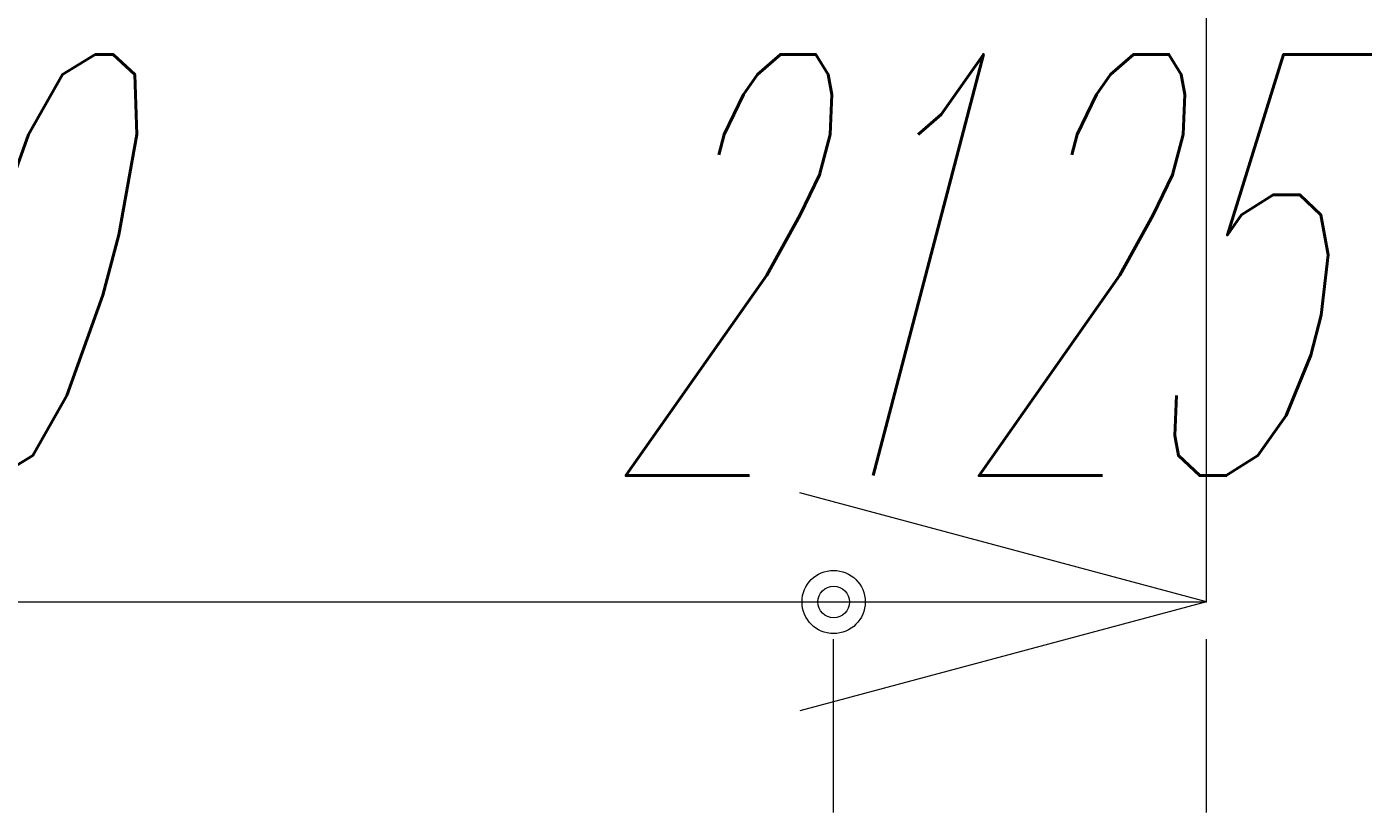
# Model space of a CAD drawing. Extents: x 22073 to 142282, y 6659 to 108851.
# Tile 22 of 68: x 81686 to 89225, y 9188 to 13667. Entities that reach past the tile are written whole.
import ezdxf
from ezdxf.enums import TextEntityAlignment as Align

# ---------------------------------------------------------------- set-up
doc = ezdxf.new("R2010")
doc.units = 0
doc.header["$LTSCALE"] = 150
doc.header["$MEASUREMENT"] = 0
doc.layers.add('11', color=7, linetype='Continuous')
doc.styles.get("Standard").update_dxf_attribs({"font": 'txt', "bigfont": 'bigfont'})
doc.dimstyles.get("Standard").update_dxf_attribs({"dimtxt": 0.18, "dimasz": 0.18, "dimexe": 0.18, "dimexo": 0.0625, "dimgap": 0.09, "dimtad": 0, "dimtih": 1, "dimtoh": 1, "dimdec": 4, "dimzin": 0, "dimdsep": 46, "dimtxsty": 'Standard', "dimcen": 0.09, "dimadec": 0, "dimazin": 0, "dimtfac": 1, "dimtdec": 4, "dimtofl": 0, "dimtmove": 0, "dimatfit": 0, "dimfxl": 1, "dimtolj": 1, "dimtzin": 0, "dimarcsym": 0})

# ---------------------------------------------------------------- blocks, each defined once
blk = doc.blocks.new('*D9')
at = {"layer": '11', "color": 7, "linetype": 'Continuous', "lineweight": 9}
for p, q in [((74285, 10387.9), (86285.1, 10387.9)), ((86285.1, 9187.9), (86285.1, 10175.9))]:
    blk.add_line(p, q, dxfattribs=at)
at = {"layer": '11', "color": 7, "linetype": 'Continuous', "lineweight": 9, "oblique": 15, "width": 0.5}
blk.add_text('1200', height=2400, dxfattribs=at).set_placement((77885.1, 10387.9), align=Align.BOTTOM_LEFT)
blk = doc.blocks.new('*D10')
at = {"layer": '11', "color": 7, "linetype": 'Continuous', "lineweight": 9}
for p, q in [((88410.1, 10387.9), (86091.9, 11009.1)), ((88410.1, 10387.9), (86091.9, 9766.8)), ((86285.1, 10387.9), (88410.1, 10387.9)), ((88410.1, 9187.9), (88410.1, 10175.9))]:
    blk.add_line(p, q, dxfattribs=at)
for radius in [180, 90]:
    blk.add_circle((86285.1, 10387.9), radius, dxfattribs=at)
at = {"layer": '11', "color": 7, "linetype": 'Continuous', "lineweight": 9, "oblique": 15, "width": 0.5}
blk.add_text('2125', height=2400, dxfattribs=at).set_placement((84947.6, 10387.9), align=Align.BOTTOM_LEFT)

msp = doc.modelspace()

# ---------------------------------------------------------------- linework, layer by layer
at = {"layer": '11', "color": 7, "linetype": 'Continuous', "lineweight": 9}
msp.add_line((88410.13163, 10387.94136), (88410.13163, 17887.94136), dxfattribs=at)

# ---------------------------------------------------------------- dimensions: what is measured, and where the dimension line sits
for base, p1, p2, text, picture, middle in [((74285.03217, 10387.94136), (74285.03217, 10387.94136), (86285.14061, 10175.88271), '1200', '*D9', (80285.08639, 10387.94136)), ((86285.14061, 10387.94136), (86285.14061, 10387.94136), (88410.13163, 10175.88271), '2125', '*D10', (87347.63612, 10387.94136))]:
    dim = msp.add_linear_dim(base=base, p1=p1, p2=p2, text=text, dimstyle='Standard', dxfattribs=at)
    dim.commit()
    dim.dimension.update_dxf_attribs({"geometry": picture, "text_midpoint": middle})

doc.saveas('drawing.dxf')
